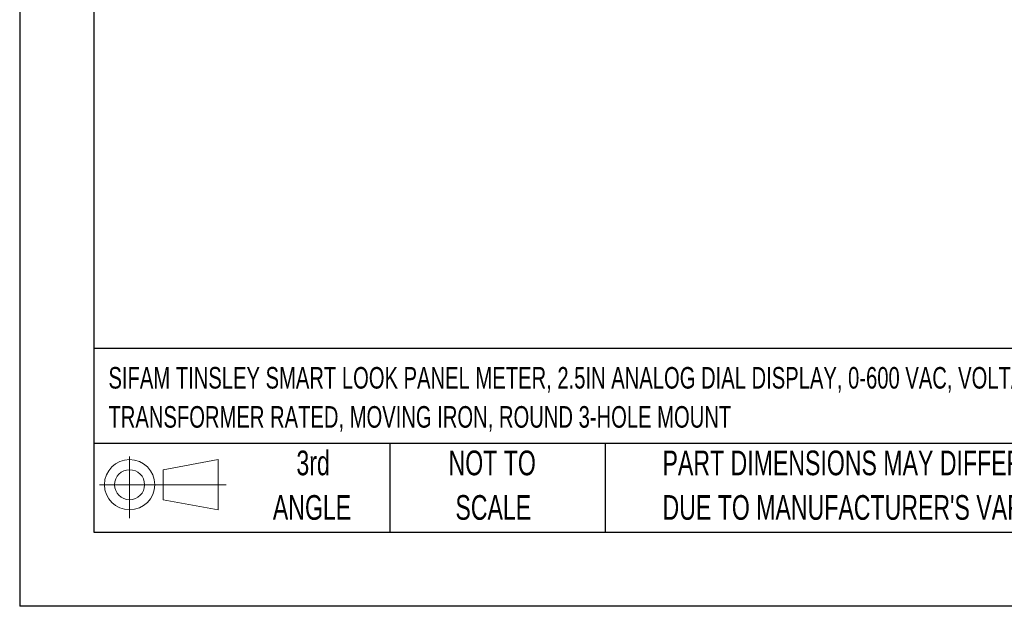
# Model space of a CAD drawing. Header units: millimetres. Extents: x 0 to 419, y 0 to 324.
# Tile 1 of 13: x 0 to 127, y 0 to 75. Entities that reach past the tile are written whole.
import ezdxf

# ---------------------------------------------------------------- set-up
doc = ezdxf.new("R2010")
doc.units = ezdxf.units.MM
doc.header["$LTSCALE"] = 1.5
doc.linetypes.add('CENTERX2', pattern=[20.32, 12.7, -2.54, 2.54, -2.54])
doc.layers.add('SLD-DEFPOINTS', color=7, linetype='Continuous')
doc.layers.add('TEXT', color=140, linetype='Continuous', lineweight=25)
doc.styles.add('SLDTEXTSTYLE0', font='TXT', dxfattribs={"width": 0.7})

# ---------------------------------------------------------------- blocks, each defined once
blk = doc.blocks.new('Block11')
at = {"color": 7, "linetype": 'Continuous', "lineweight": 18}
for p, q in [((3.88, 7.97), (3.88, 0)), ((8.22, 6.25), (15.26, 7.55)), ((15.26, 7.55), (15.26, 1.1)), ((8.22, 2.39), (8.22, 6.25)), ((0, 4.32), (16.31, 4.32)), ((8.22, 2.39), (15.26, 1.1))]:
    blk.add_line(p, q, dxfattribs=at)
for radius in [3.23, 1.93]:
    blk.add_circle((3.88, 4.32), radius, dxfattribs=at)
blk = doc.blocks.new('Block12')
at = {"layer": 'SLD-DEFPOINTS'}
blk.add_blockref('Block11', (0, 0), dxfattribs=at)
blk = doc.blocks.new('SW_NOTE_0')
at = {"layer": 'TEXT', "color": 0, "linetype": 'CENTERX2', "lineweight": 18, "char_height": 2.775, "attachment_point": 1, "style": 'SLDTEXTSTYLE0'}
for s, insert in [('SIFAM TINSLEY SMART LOOK PANEL METER, 2.5IN ANALOG DIAL DISPLAY, 0-600 VAC, VOLTAGE INPUT,', (0, 3.58)), ('TRANSFORMER RATED, MOVING IRON, ROUND 3-HOLE MOUNT', (0, -1.45))]:
    blk.add_mtext(s, dxfattribs=dict(at, insert=insert))
blk = doc.blocks.new('SW_NOTE_0_3')
at = {"layer": 'TEXT', "color": 0, "linetype": 'CENTERX2', "lineweight": 18, "char_height": 3.175, "attachment_point": 1, "style": 'SLDTEXTSTYLE0'}
for s, insert in [('PART DIMENSIONS MAY DIFFER SLIGHTLY', (0, 4.09)), ("DUE TO MANUFACTURER'S VARIANCES", (0, -1.64))]:
    blk.add_mtext(s, dxfattribs=dict(at, insert=insert))
blk = doc.blocks.new('SW_NOTE_0_4')
at = {"layer": 'TEXT', "color": 0, "linetype": 'CENTERX2', "lineweight": 18, "char_height": 3.175, "attachment_point": 2, "style": 'SLDTEXTSTYLE0'}
for s, insert in [('NOT TO', (7.89, 4.09)), ('SCALE', (8.03, -1.64))]:
    blk.add_mtext(s, dxfattribs=dict(at, insert=insert))
blk = doc.blocks.new('SW_NOTE_0_5')
at = {"layer": 'TEXT', "color": 0, "linetype": 'CENTERX2', "lineweight": 18, "char_height": 3.175, "attachment_point": 2, "style": 'SLDTEXTSTYLE0'}
for s, insert in [('3rd', (3.47, 4.09)), ('ANGLE', (3.33, -1.64))]:
    blk.add_mtext(s, dxfattribs=dict(at, insert=insert))

msp = doc.modelspace()

# ---------------------------------------------------------------- linework, layer by layer
at = {"color": 7, "linetype": 'Continuous'}
for p in [(0.004, 323.854), (419.104, 0.004)]:
    msp.add_line(p, (0.004, 0.004), dxfattribs=at)
at = {"layer": 'TEXT'}
for p, q in [((9.525, 314.325), (9.525, 9.525)), ((409.575, 33.189), (9.525, 33.189)), ((409.575, 20.955), (9.525, 20.955)), ((47.625, 20.955), (47.625, 9.525)), ((75.317, 20.955), (75.317, 9.525)), ((9.525, 9.525), (409.575, 9.525))]:
    msp.add_line(p, q, dxfattribs=at)

# ---------------------------------------------------------------- block references
at = {"layer": 'SLD-DEFPOINTS'}
msp.add_blockref('Block12', (10.257, 11.331), dxfattribs=at)
at = {"layer": 'TEXT', "linetype": 'CENTERX2', "lineweight": 18}
for name, p in [('SW_NOTE_0', (11.42, 27.215)), ('SW_NOTE_0_5', (34.271, 15.953)), ('SW_NOTE_0_4', (52.886, 15.953)), ('SW_NOTE_0_3', (82.679, 15.953))]:
    msp.add_blockref(name, p, dxfattribs=at)

doc.saveas('drawing.dxf')
